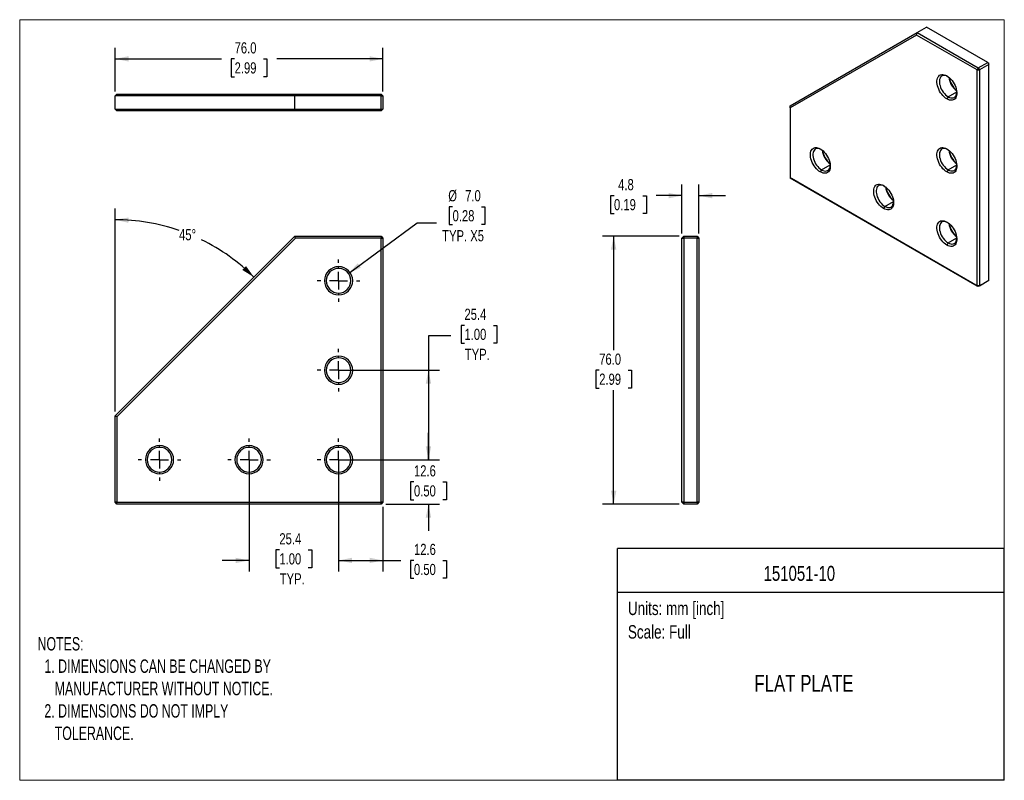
# Model space of a CAD drawing. Header units: millimetres. Extents: x 0 to 279, y 0 to 216.
import ezdxf
from ezdxf.enums import TextEntityAlignment as Align

# ---------------------------------------------------------------- set-up
doc = ezdxf.new("R2010")
doc.units = ezdxf.units.MM
doc.linetypes.add('SLD-Center', pattern=[19.05, 15.24, -1.27, 1.27, -1.27])
doc.linetypes.add('SLD-Solid', pattern=[0])
doc.layers.add('CENTER', color=40, linetype='SLD-Center')
doc.layers.add('SLD-DEFPOINTS', color=7, linetype='Continuous')
doc.layers.add('DIMENSIONS', color=140, linetype='SLD-Solid', lineweight=25)
doc.layers.add('TEXT', color=140, linetype='SLD-Solid', lineweight=25)
doc.styles.add('SLDTEXTSTYLE0', font='TXT', dxfattribs={"width": 0.75})
doc.styles.add('SLDTEXTSTYLE1', font='TXT', dxfattribs={"width": 0.688})
doc.dimstyles.new('SLDDIMSTYLE0', dxfattribs={"dimtxt": 3.175, "dimasz": 3.81, "dimexe": 0, "dimexo": 0.0625, "dimgap": 0.79375, "dimtad": 0, "dimtih": 1, "dimtoh": 1, "dimdec": 1, "dimrnd": 1e-09, "dimzin": 12, "dimdsep": 46, "dimtxsty": 'SLDTEXTSTYLE0', "dimsah": 1, "dimcen": 0.09, "dimadec": 0, "dimazin": 3, "dimtfac": 1, "dimtdec": 1, "dimtmove": 0, "dimatfit": 0, "dimfxl": 0, "dimfrac": 2, "dimtolj": 1, "dimtzin": 12, "dimarcsym": 0})
doc.dimstyles.new('SLDDIMSTYLE1', dxfattribs={"dimtxt": 3.175, "dimasz": 3.81, "dimexe": 0, "dimexo": 0.0625, "dimgap": 0.79375, "dimtad": 0, "dimtih": 1, "dimtoh": 1, "dimdec": 1, "dimrnd": 1e-09, "dimzin": 12, "dimdsep": 46, "dimtxsty": 'SLDTEXTSTYLE0', "dimsah": 1, "dimcen": 0.09, "dimadec": 0, "dimazin": 3, "dimtfac": 1, "dimtdec": 1, "dimtofl": 0, "dimtmove": 0, "dimatfit": 3, "dimfxl": 0, "dimfrac": 2, "dimtolj": 1, "dimtzin": 12, "dimarcsym": 0})
doc.dimstyles.new('SLDDIMSTYLE2', dxfattribs={"dimtxt": 3.175, "dimasz": 3.81, "dimexe": 0, "dimexo": 0.0625, "dimgap": 0.79375, "dimtad": 0, "dimtih": 1, "dimtoh": 1, "dimdec": 4, "dimzin": 12, "dimdsep": 46, "dimtxsty": 'SLDTEXTSTYLE0', "dimsah": 1, "dimcen": 0.09, "dimadec": 0, "dimazin": 3, "dimtfac": 1, "dimtdec": 0, "dimtofl": 0, "dimtmove": 0, "dimatfit": 3, "dimfxl": 0, "dimfrac": 2, "dimtolj": 1, "dimtzin": 12, "dimarcsym": 0})
doc.dimstyles.new('SLDDIMSTYLE3', dxfattribs={"dimtxt": 3.175, "dimasz": 3.81, "dimexe": 0, "dimexo": 0.0625, "dimgap": 0.79375, "dimtad": 0, "dimtih": 1, "dimtoh": 1, "dimdec": 1, "dimrnd": 1e-09, "dimzin": 4, "dimdsep": 46, "dimtxsty": 'SLDTEXTSTYLE0', "dimsah": 1, "dimcen": 0, "dimadec": 0, "dimazin": 1, "dimtfac": 1, "dimtdec": 1, "dimtofl": 0, "dimtmove": 0, "dimatfit": 3, "dimfxl": 0, "dimfrac": 2, "dimtolj": 1, "dimtzin": 12, "dimarcsym": 0})
doc.dimstyles.new('SLDDIMSTYLE4', dxfattribs={"dimtxt": 3.175, "dimasz": 3.81, "dimexe": 0, "dimexo": 0.0625, "dimgap": 0.79375, "dimtad": 0, "dimtih": 1, "dimtoh": 1, "dimdec": 1, "dimrnd": 1e-09, "dimzin": 4, "dimdsep": 46, "dimtxsty": 'SLDTEXTSTYLE0', "dimsah": 1, "dimcen": 0.09, "dimadec": 0, "dimazin": 1, "dimtfac": 1, "dimtdec": 1, "dimtofl": 0, "dimtmove": 0, "dimatfit": 3, "dimfxl": 0, "dimfrac": 2, "dimtolj": 1, "dimtzin": 12, "dimarcsym": 0})

# ---------------------------------------------------------------- blocks, each defined once
blk = doc.blocks.new('SW_NOTE_0')
at = {"layer": 'TEXT', "color": 0, "insert": (0, 4.91), "char_height": 3.81, "attachment_point": 1, "style": 'SLDTEXTSTYLE0'}
blk.add_mtext('Scale: Full', dxfattribs=at)
blk = doc.blocks.new('SW_NOTE_0_1')
at = {"layer": 'TEXT', "color": 0, "insert": (0, 4.91), "char_height": 3.81, "attachment_point": 1, "style": 'SLDTEXTSTYLE0'}
blk.add_mtext('Units: mm [inch]', dxfattribs=at)
blk = doc.blocks.new('Block1')
at = {"layer": 'TEXT'}
for p, q in [((279.4, 65.76), (169.64, 65.76)), ((169.64, 0), (169.64, 65.76)), ((279.4, 0), (279.4, 65.76)), ((169.64, 53.4), (279.4, 53.4)), ((279.4, 0), (169.64, 0))]:
    blk.add_line(p, q, dxfattribs=at)
for name, p in [('SW_NOTE_0_1', (172.59, 45.81)), ('SW_NOTE_0', (172.59, 39.13))]:
    blk.add_blockref(name, p, dxfattribs=at)
at = {"layer": 'TEXT', "color": 140, "style": 'SLDTEXTSTYLE0', "width": 0.75}
for tag, height, p in [('AUTOATTR0', 4.23, (224.19, 60.76)), ('AUTOATTR1', 4.76, (224.26, 29.81))]:
    blk.add_attdef(tag, text='', height=height, dxfattribs=at).set_placement(p, align=Align.TOP_CENTER)
blk = doc.blocks.new('Block2')
at = {"color": 7, "linetype": 'SLD-Solid', "lineweight": 18}
for p, q in [((279.4, 215.9), (0, 215.9)), ((0, 0), (0, 215.9)), ((279.4, 0), (279.4, 215.9)), ((279.4, 0), (0, 0))]:
    blk.add_line(p, q, dxfattribs=at)
blk = doc.blocks.new('_D')
at = {"layer": 'DIMENSIONS'}
for p, q in [((116, 91.01), (116, 98.63)), ((91.76, 91.01), (119.17, 91.01)), ((111.89, 84.69), (110.92, 84.69)), ((110.92, 84.69), (110.92, 79.65)), ((120.1, 84.69), (121.07, 84.69)), ((121.07, 84.69), (121.07, 79.65)), ((103.86, 78.41), (119.17, 78.41)), ((110.92, 79.65), (111.89, 79.65)), ((116, 78.41), (116, 70.79)), ((121.07, 79.65), (120.1, 79.65))]:
    blk.add_line(p, q, dxfattribs=at)
for points in [[(116, 91.01), (116.76, 94.82), (115.23, 94.82)], [(116, 78.41), (115.23, 74.6), (116.76, 74.6)]]:
    blk.add_solid(points, dxfattribs=at)
at = {"layer": 'DIMENSIONS', "char_height": 3.175, "attachment_point": 1, "style": 'SLDTEXTSTYLE0'}
for s, insert in [('12.6', (111.89, 89.43)), ('0.50', (111.89, 83.74))]:
    blk.add_mtext(s, dxfattribs=dict(at, insert=insert))
blk = doc.blocks.new('_D_1')
at = {"layer": 'DIMENSIONS'}
for p, q in [((126.21, 129.13), (125.25, 129.13)), ((125.25, 129.13), (125.25, 124.09)), ((134.42, 129.13), (135.39, 129.13)), ((135.39, 129.13), (135.39, 124.09)), ((122.35, 126.14), (116, 126.14)), ((116, 126.14), (116, 116.41)), ((125.25, 124.09), (126.21, 124.09)), ((135.39, 124.09), (134.42, 124.09)), ((91.76, 116.41), (119.17, 116.41)), ((116, 116.41), (116, 91.01)), ((91.76, 91.01), (119.17, 91.01))]:
    blk.add_line(p, q, dxfattribs=at)
for points in [[(116, 116.41), (115.23, 112.6), (116.76, 112.6)], [(116, 91.01), (116.76, 94.82), (115.23, 94.82)]]:
    blk.add_solid(points, dxfattribs=at)
at = {"layer": 'DIMENSIONS', "char_height": 3.175, "attachment_point": 1, "style": 'SLDTEXTSTYLE0'}
for s, insert in [('25.4', (126.21, 133.87)), ('1.00', (126.21, 128.18)), ('TYP.', (126.32, 122.49))]:
    blk.add_mtext(s, dxfattribs=dict(at, insert=insert))
blk = doc.blocks.new('_D_2')
at = {"layer": 'DIMENSIONS'}
for p, q in [((90.49, 89.74), (90.49, 59.24)), ((103.09, 77.64), (103.09, 59.24)), ((90.49, 62.41), (103.09, 62.41)), ((103.09, 62.41), (108.14, 62.41)), ((111.89, 62.39), (110.92, 62.39)), ((110.92, 62.39), (110.92, 57.35)), ((120.1, 62.39), (121.07, 62.39)), ((121.07, 62.39), (121.07, 57.35)), ((110.92, 57.35), (111.89, 57.35)), ((121.07, 57.35), (120.1, 57.35))]:
    blk.add_line(p, q, dxfattribs=at)
for points in [[(90.49, 62.41), (94.3, 61.65), (94.3, 63.17)], [(103.09, 62.41), (99.28, 63.17), (99.28, 61.65)]]:
    blk.add_solid(points, dxfattribs=at)
at = {"layer": 'DIMENSIONS', "char_height": 3.175, "attachment_point": 1, "style": 'SLDTEXTSTYLE0'}
for s, insert in [('12.6', (111.89, 67.13)), ('0.50', (111.89, 61.44))]:
    blk.add_mtext(s, dxfattribs=dict(at, insert=insert))
blk = doc.blocks.new('_D_3')
at = {"layer": 'DIMENSIONS'}
for p, q in [((65.09, 89.74), (65.09, 59.24)), ((90.49, 89.74), (90.49, 59.24)), ((73.69, 65.4), (72.72, 65.4)), ((72.72, 65.4), (72.72, 60.36)), ((81.9, 65.4), (82.86, 65.4)), ((82.86, 65.4), (82.86, 60.36)), ((65.09, 62.41), (57.47, 62.41)), ((90.49, 62.41), (98.11, 62.41)), ((72.72, 60.36), (73.69, 60.36)), ((82.86, 60.36), (81.9, 60.36))]:
    blk.add_line(p, q, dxfattribs=at)
for points in [[(65.09, 62.41), (61.28, 63.17), (61.28, 61.65)], [(90.49, 62.41), (94.3, 61.65), (94.3, 63.17)]]:
    blk.add_solid(points, dxfattribs=at)
at = {"layer": 'DIMENSIONS', "char_height": 3.175, "attachment_point": 1, "style": 'SLDTEXTSTYLE0'}
for s, insert in [('25.4', (73.69, 70.14)), ('1.00', (73.69, 64.45)), ('TYP.', (73.8, 58.77))]:
    blk.add_mtext(s, dxfattribs=dict(at, insert=insert))
blk = doc.blocks.new('_D_4')
at = {"layer": 'DIMENSIONS'}
blk.add_line((27.09, 104.68), (27.09, 162.31), dxfattribs=at)
for start, end in [(71.0111, 90), (45, 63.8973)]:
    blk.add_arc((27.09, 103.41), 55.72, start, end, dxfattribs=at)
for points in [[(27.09, 159.13), (30.87, 158.24), (30.93, 159.76)], [(66.49, 142.81), (64.23, 145.97), (63.19, 144.86)]]:
    blk.add_solid(points, dxfattribs=at)
at = {"layer": 'DIMENSIONS', "insert": (45.22, 156.46), "char_height": 3.175, "attachment_point": 1, "style": 'SLDTEXTSTYLE0'}
blk.add_mtext('45°', dxfattribs=at)
blk = doc.blocks.new('_D_5')
at = {"layer": 'DIMENSIONS'}
for p, q in [((122.84, 162.79), (121.87, 162.79)), ((121.87, 162.79), (121.87, 157.75)), ((131.05, 162.79), (132.02, 162.79)), ((132.02, 162.79), (132.02, 157.75)), ((93.31, 143.89), (112.76, 158.21)), ((112.76, 158.21), (118.32, 158.21)), ((121.87, 157.75), (122.84, 157.75)), ((132.02, 157.75), (131.05, 157.75))]:
    blk.add_line(p, q, dxfattribs=at)
blk.add_solid([(93.31, 143.89), (96.83, 145.53), (95.93, 146.76)], dxfattribs=at)
at = {"layer": 'DIMENSIONS', "char_height": 3.175, "attachment_point": 1, "style": 'SLDTEXTSTYLE0'}
for s, insert in [('%%c', (121.62, 167.53)), ('7.0', (126.41, 167.53)), ('0.28', (122.84, 161.84)), ('TYP. X5', (119.9, 156.16))]:
    blk.add_mtext(s, dxfattribs=dict(at, insert=insert))
blk = doc.blocks.new('SW_CENTERMARKSYMBOL_0')
at = {"layer": 'CENTER', "color": 0}
for p, q in [((0, 5.08), (0, 6.04)), ((-5.08, 0), (-6.04, 0)), ((0, 0), (-2.54, 0)), ((0, 0), (0, 2.54)), ((0, 0), (0, -2.54)), ((0, 0), (2.54, 0)), ((5.08, 0), (6.04, 0)), ((0, -5.08), (0, -6.04))]:
    blk.add_line(p, q, dxfattribs=at)
blk = doc.blocks.new('SW_CENTERMARKSYMBOL_1')
at = {"layer": 'CENTER', "color": 0}
for p, q in [((0, 5.08), (0, 6.04)), ((-5.08, 0), (-6.04, 0)), ((0, 0), (-2.54, 0)), ((0, 0), (0, 2.54)), ((0, 0), (0, -2.54)), ((0, 0), (2.54, 0)), ((5.08, 0), (6.04, 0)), ((0, -5.08), (0, -6.04))]:
    blk.add_line(p, q, dxfattribs=at)
blk = doc.blocks.new('SW_CENTERMARKSYMBOL_2')
at = {"layer": 'CENTER', "color": 0}
for p, q in [((0, 5.08), (0, 6.04)), ((-5.08, 0), (-6.04, 0)), ((0, 0), (-2.54, 0)), ((0, 0), (0, 2.54)), ((0, 0), (0, -2.54)), ((0, 0), (2.54, 0)), ((5.08, 0), (6.04, 0)), ((0, -5.08), (0, -6.04))]:
    blk.add_line(p, q, dxfattribs=at)
blk = doc.blocks.new('SW_CENTERMARKSYMBOL_3')
at = {"layer": 'CENTER', "color": 0}
for p, q in [((0, 5.08), (0, 6.04)), ((-5.08, 0), (-6.04, 0)), ((0, 0), (-2.54, 0)), ((0, 0), (0, 2.54)), ((0, 0), (0, -2.54)), ((0, 0), (2.54, 0)), ((5.08, 0), (6.04, 0)), ((0, -5.08), (0, -6.04))]:
    blk.add_line(p, q, dxfattribs=at)
blk = doc.blocks.new('SW_CENTERMARKSYMBOL_4')
at = {"layer": 'CENTER', "color": 0}
for p, q in [((0, 5.08), (0, 6.04)), ((-5.08, 0), (-6.04, 0)), ((0, 0), (-2.54, 0)), ((0, 0), (0, 2.54)), ((0, 0), (0, -2.54)), ((0, 0), (2.54, 0)), ((5.08, 0), (6.04, 0)), ((0, -5.08), (0, -6.04))]:
    blk.add_line(p, q, dxfattribs=at)
blk = doc.blocks.new('_D_6')
at = {"layer": 'DIMENSIONS'}
for p, q in [((187.17, 154.41), (165.38, 154.41)), ((168.55, 154.41), (168.55, 122.12)), ((164.45, 116.39), (163.48, 116.39)), ((163.48, 116.39), (163.48, 111.35)), ((172.66, 116.39), (173.63, 116.39)), ((173.63, 116.39), (173.63, 111.35)), ((163.48, 111.35), (164.45, 111.35)), ((168.55, 78.41), (168.55, 110.7)), ((173.63, 111.35), (172.66, 111.35)), ((187.17, 78.41), (165.38, 78.41))]:
    blk.add_line(p, q, dxfattribs=at)
for points in [[(168.55, 154.41), (167.79, 150.6), (169.32, 150.6)], [(168.55, 78.41), (169.32, 82.22), (167.79, 82.22)]]:
    blk.add_solid(points, dxfattribs=at)
at = {"layer": 'DIMENSIONS', "char_height": 3.175, "attachment_point": 1, "style": 'SLDTEXTSTYLE0'}
for s, insert in [('76.0', (164.45, 121.13)), ('2.99', (164.45, 115.44))]:
    blk.add_mtext(s, dxfattribs=dict(at, insert=insert))
blk = doc.blocks.new('_D_7')
at = {"layer": 'DIMENSIONS'}
for p, q in [((187.94, 155.18), (187.94, 169.14)), ((192.7, 155.18), (192.7, 169.14)), ((168.65, 165.94), (167.69, 165.94)), ((167.69, 165.94), (167.69, 160.9)), ((176.86, 165.94), (177.83, 165.94)), ((177.83, 165.94), (177.83, 160.9)), ((187.94, 165.96), (180.62, 165.96)), ((192.7, 165.96), (200.32, 165.96)), ((167.69, 160.9), (168.65, 160.9)), ((177.83, 160.9), (176.86, 160.9))]:
    blk.add_line(p, q, dxfattribs=at)
for points in [[(187.94, 165.96), (184.13, 166.72), (184.13, 165.2)], [(192.7, 165.96), (196.51, 165.2), (196.51, 166.72)]]:
    blk.add_solid(points, dxfattribs=at)
at = {"layer": 'DIMENSIONS', "char_height": 3.175, "attachment_point": 1, "style": 'SLDTEXTSTYLE0'}
for s, insert in [('4.8', (169.83, 170.67)), ('0.19', (168.65, 164.99))]:
    blk.add_mtext(s, dxfattribs=dict(at, insert=insert))
blk = doc.blocks.new('_D_8')
at = {"layer": 'DIMENSIONS'}
for p, q in [((27.09, 195.55), (27.09, 207.95)), ((103.09, 195.55), (103.09, 207.95)), ((27.09, 204.78), (57.23, 204.78)), ((60.99, 204.75), (60.02, 204.75)), ((60.02, 204.75), (60.02, 199.71)), ((69.2, 204.75), (70.16, 204.75)), ((70.16, 204.75), (70.16, 199.71)), ((103.09, 204.78), (72.95, 204.78)), ((60.02, 199.71), (60.99, 199.71)), ((70.16, 199.71), (69.2, 199.71))]:
    blk.add_line(p, q, dxfattribs=at)
for points in [[(27.09, 204.78), (30.9, 204.02), (30.9, 205.54)], [(103.09, 204.78), (99.28, 205.54), (99.28, 204.02)]]:
    blk.add_solid(points, dxfattribs=at)
at = {"layer": 'DIMENSIONS', "char_height": 3.175, "attachment_point": 1, "style": 'SLDTEXTSTYLE0'}
for s, insert in [('76.0', (60.99, 209.49)), ('2.99', (60.99, 203.81))]:
    blk.add_mtext(s, dxfattribs=dict(at, insert=insert))

msp = doc.modelspace()

# ---------------------------------------------------------------- linework, layer by layer
for p, q in [((254.69882, 212.24076), (257.3593, 213.77663)), ((274.68342, 203.77563), (257.3593, 213.77663)), ((218.63637, 191.41558), (254.69882, 212.24076)), ((254.49171, 211.54384), (218.63637, 190.83827)), ((254.49171, 211.54384), (254.69882, 212.24076)), ((271.66938, 201.62739), (254.49171, 211.54384)), ((254.69882, 212.24076), (272.02293, 202.23976)), ((272.02293, 202.23976), (271.66938, 201.62739)), ((271.66938, 201.62739), (272.37649, 201.62739)), ((271.66938, 140.38683), (271.66938, 201.62739)), ((272.02293, 202.23976), (274.68342, 203.77563)), ((272.02293, 202.23976), (272.37649, 201.62739)), ((275.03697, 203.16325), (272.37649, 201.62739)), ((272.37649, 201.62739), (272.37649, 140.38683)), ((274.68342, 203.77563), (275.03697, 203.16325)), ((274.68342, 203.77563), (275.03697, 203.57146)), ((275.03697, 203.16325), (275.03697, 203.57146)), ((275.03697, 141.92269), (275.03697, 203.16325)), ((27.09169, 194.27923), (27.59169, 194.77923)), ((78.09169, 194.27923), (27.09169, 194.27923)), ((27.09169, 190.51673), (27.09169, 194.27923)), ((27.59169, 194.77923), (78.29879, 194.77923)), ((78.09169, 194.27923), (78.29879, 194.77923)), ((102.59169, 194.27923), (78.09169, 194.27923)), ((78.09169, 190.51673), (78.09169, 194.27923)), ((78.29879, 194.77923), (102.59169, 194.77923)), ((102.59169, 194.27923), (102.59169, 194.77923)), ((103.09169, 194.27923), (102.59169, 194.77923)), ((102.59169, 194.27923), (103.09169, 194.27923)), ((102.59169, 190.51673), (102.59169, 194.27923)), ((103.09169, 194.27923), (103.09169, 190.51673)), ((263.46694, 194.03272), (263.11339, 193.42035)), ((263.46694, 194.03272), (265.9221, 195.45005)), ((27.09169, 190.51673), (78.09169, 190.51673)), ((27.59169, 190.01673), (27.09169, 190.51673)), ((78.29879, 190.01673), (27.59169, 190.01673)), ((78.09169, 190.51673), (102.59169, 190.51673)), ((78.29879, 190.01673), (78.09169, 190.51673)), ((102.59169, 190.01673), (78.29879, 190.01673)), ((102.59169, 190.51673), (103.09169, 190.51673)), ((102.59169, 190.51673), (102.59169, 190.01673)), ((102.59169, 190.01673), (103.09169, 190.51673)), ((218.63637, 190.83827), (218.63637, 191.41558)), ((218.63637, 190.83827), (218.63637, 171.00213)), ((227.54592, 173.28921), (227.19236, 172.67684)), ((227.54592, 173.28921), (230.00107, 174.70655)), ((263.46694, 173.29258), (263.11339, 172.68021)), ((263.46694, 173.29258), (265.9221, 174.70992)), ((218.63637, 171.00213), (271.66938, 140.38683)), ((218.98992, 170.79796), (218.63637, 171.00213)), ((272.02293, 140.18266), (218.98992, 170.79796)), ((245.50643, 162.92083), (245.15287, 162.30846)), ((245.50643, 162.92083), (247.96159, 164.33816)), ((27.09169, 103.4124), (78.09169, 154.4124)), ((78.29879, 153.9124), (27.59169, 103.20529)), ((78.29879, 153.9124), (78.09169, 154.4124)), ((78.09169, 154.4124), (102.59169, 154.4124)), ((102.59169, 153.9124), (78.29879, 153.9124)), ((102.59169, 154.4124), (103.09169, 153.9124)), ((102.59169, 154.4124), (102.59169, 153.9124)), ((102.59169, 153.9124), (103.09169, 153.9124)), ((102.59169, 78.9124), (102.59169, 153.9124)), ((103.09169, 153.9124), (103.09169, 78.9124)), ((188.43834, 154.4124), (187.93834, 153.9124)), ((187.93834, 78.9124), (187.93834, 153.9124)), ((187.93834, 153.9124), (188.43834, 153.9124)), ((188.43834, 154.4124), (192.20084, 154.4124)), ((188.43834, 154.4124), (188.43834, 153.9124)), ((188.43834, 153.9124), (188.43834, 78.9124)), ((192.20084, 153.9124), (188.43834, 153.9124)), ((192.20084, 154.4124), (192.70084, 153.9124)), ((192.20084, 154.4124), (192.20084, 153.9124)), ((192.20084, 153.9124), (192.70084, 153.9124)), ((192.20084, 78.9124), (192.20084, 153.9124)), ((192.70084, 153.9124), (192.70084, 78.9124)), ((263.46694, 152.55245), (265.9221, 153.96978)), ((263.46694, 152.55245), (263.11339, 151.94008)), ((90.49169, 145.3124), (90.49169, 145.8124)), ((272.37649, 140.38683), (271.66938, 140.38683)), ((272.02293, 140.18266), (271.66938, 140.38683)), ((274.68342, 141.71852), (272.02293, 140.18266)), ((272.37649, 140.38683), (272.02293, 140.18266)), ((272.37649, 140.38683), (275.03697, 141.92269)), ((275.03697, 141.92269), (274.68342, 141.71852)), ((90.49169, 138.3124), (90.49169, 137.8124)), ((90.49169, 119.9124), (90.49169, 120.4124)), ((90.49169, 112.9124), (90.49169, 112.4124)), ((27.59169, 103.20529), (27.09169, 103.4124)), ((27.09169, 78.9124), (27.09169, 103.4124)), ((27.59169, 103.20529), (27.59169, 78.9124)), ((39.69169, 94.5124), (39.69169, 95.0124)), ((65.09169, 94.5124), (65.09169, 95.0124)), ((90.49169, 94.5124), (90.49169, 95.0124)), ((39.69169, 87.5124), (39.69169, 87.0124)), ((65.09169, 87.5124), (65.09169, 87.0124)), ((90.49169, 87.5124), (90.49169, 87.0124)), ((27.59169, 78.9124), (27.09169, 78.9124)), ((27.59169, 78.4124), (27.09169, 78.9124)), ((27.59169, 78.9124), (102.59169, 78.9124)), ((27.59169, 78.4124), (27.59169, 78.9124)), ((102.59169, 78.4124), (27.59169, 78.4124)), ((103.09169, 78.9124), (102.59169, 78.9124)), ((102.59169, 78.4124), (102.59169, 78.9124)), ((103.09169, 78.9124), (102.59169, 78.4124)), ((188.43834, 78.9124), (187.93834, 78.9124)), ((188.43834, 78.4124), (187.93834, 78.9124)), ((188.43834, 78.9124), (192.20084, 78.9124)), ((188.43834, 78.9124), (188.43834, 78.4124)), ((192.20084, 78.4124), (188.43834, 78.4124)), ((192.20084, 78.9124), (192.20084, 78.4124)), ((192.70084, 78.9124), (192.20084, 78.9124)), ((192.70084, 78.9124), (192.20084, 78.4124))]:
    msp.add_line(p, q)
at = {"flags": 128}
for points in [[(263.11339, 193.42035), (262.72825, 193.6731), (262.35029, 193.982), (261.98654, 194.34127), (261.64378, 194.74422), (261.3284, 195.18336), (261.04627, 195.6505), (260.80265, 196.13694), (260.60207, 196.63362), (260.44827, 197.13128), (260.34412, 197.62066), (260.29155, 198.09263), (260.29155, 198.53841), (260.34412, 198.9497), (260.44827, 199.31882), (260.60207, 199.63891), (260.80265, 199.90401), (261.04627, 200.10916), (261.3284, 200.25056), (261.64378, 200.32557), (261.98654, 200.33279), (262.35029, 200.27209), (262.72825, 200.14459), (263.11339, 199.95267)], [(263.2965, 199.84012), (263.09808, 199.92952), (262.73746, 200.04266), (262.39313, 200.08538), (262.07279, 200.05674), (261.7836, 199.95737), (261.53201, 199.78949), (261.32364, 199.55686), (261.16314, 199.26467), (261.05412, 198.91945), (260.99899, 198.5289), (260.99899, 198.10176), (261.05412, 197.64757), (261.16314, 197.17646), (261.32364, 196.69897), (261.53201, 196.22576), (261.7836, 195.7674), (262.07279, 195.33414), (262.39313, 194.93564), (262.73746, 194.58081), (263.09808, 194.27758), (263.46694, 194.03272)], [(263.11339, 199.95267), (263.49852, 199.69992), (263.87649, 199.39103), (264.24023, 199.03176), (264.58299, 198.6288), (264.89837, 198.18966), (265.1805, 197.72252), (265.42413, 197.23608), (265.62471, 196.73941), (265.7785, 196.24174), (265.88265, 195.75237), (265.93522, 195.28039), (265.93522, 194.83461), (265.88265, 194.42333), (265.7785, 194.0542), (265.62471, 193.73411), (265.42413, 193.46902), (265.1805, 193.26386), (264.89837, 193.12246), (264.58299, 193.04745), (264.24023, 193.04023), (263.87649, 193.10094), (263.49852, 193.22843), (263.11339, 193.42035)], [(263.46694, 194.03272), (263.8358, 193.8517), (264.19642, 193.73857), (264.54075, 193.69585), (264.86109, 193.72449), (265.15028, 193.82386), (265.40187, 193.99173), (265.61024, 194.22436), (265.77073, 194.51656), (265.87976, 194.86178), (265.93489, 195.25232), (265.93591, 195.26802)], [(227.19236, 172.67684), (226.80722, 172.9296), (226.42926, 173.23849), (226.06551, 173.59776), (225.72276, 174.00072), (225.40738, 174.43986), (225.12525, 174.907), (224.88162, 175.39343), (224.68104, 175.89011), (224.52725, 176.38777), (224.42309, 176.87715), (224.37053, 177.34912), (224.37053, 177.79491), (224.42309, 178.20619), (224.52725, 178.57531), (224.68104, 178.89541), (224.88162, 179.1605), (225.12525, 179.36566), (225.40738, 179.50705), (225.72276, 179.58206), (226.06551, 179.58928), (226.42926, 179.52858), (226.80722, 179.40108), (227.19236, 179.20917)], [(227.37547, 179.09661), (227.17705, 179.18602), (226.81643, 179.29915), (226.47211, 179.34187), (226.15177, 179.31323), (225.86257, 179.21386), (225.61098, 179.04599), (225.40261, 178.81336), (225.24212, 178.52116), (225.13309, 178.17594), (225.07796, 177.7854), (225.07796, 177.35826), (225.13309, 176.90406), (225.24212, 176.43295), (225.40261, 175.95546), (225.61098, 175.48225), (225.86257, 175.0239), (226.15177, 174.59063), (226.47211, 174.19213), (226.81643, 173.8373), (227.17705, 173.53407), (227.54592, 173.28921)], [(227.19236, 179.20917), (227.5775, 178.95641), (227.95546, 178.64752), (228.31921, 178.28825), (228.66197, 177.88529), (228.97735, 177.44615), (229.25948, 176.97901), (229.5031, 176.49257), (229.70368, 175.9959), (229.85748, 175.49824), (229.96163, 175.00886), (230.0142, 174.53689), (230.0142, 174.0911), (229.96163, 173.67982), (229.85748, 173.31069), (229.70368, 172.9906), (229.5031, 172.72551), (229.25948, 172.52035), (228.97735, 172.37895), (228.66197, 172.30395), (228.31921, 172.29673), (227.95546, 172.35743), (227.5775, 172.48493), (227.19236, 172.67684)], [(263.11339, 172.68021), (262.72825, 172.93297), (262.35029, 173.24186), (261.98654, 173.60113), (261.64378, 174.00409), (261.3284, 174.44323), (261.04627, 174.91037), (260.80265, 175.3968), (260.60207, 175.89348), (260.44827, 176.39114), (260.34412, 176.88052), (260.29155, 177.35249), (260.29155, 177.79828), (260.34412, 178.20956), (260.44827, 178.57869), (260.60207, 178.89878), (260.80265, 179.16387), (261.04627, 179.36903), (261.3284, 179.51043), (261.64378, 179.58543), (261.98654, 179.59265), (262.35029, 179.53195), (262.72825, 179.40445), (263.11339, 179.21254)], [(263.2965, 179.09998), (263.09808, 179.18939), (262.73746, 179.30252), (262.39313, 179.34525), (262.07279, 179.3166), (261.7836, 179.21723), (261.53201, 179.04936), (261.32364, 178.81673), (261.16314, 178.52454), (261.05412, 178.17931), (260.99899, 177.78877), (260.99899, 177.36163), (261.05412, 176.90743), (261.16314, 176.43632), (261.32364, 175.95883), (261.53201, 175.48562), (261.7836, 175.02727), (262.07279, 174.594), (262.39313, 174.1955), (262.73746, 173.84067), (263.09808, 173.53744), (263.46694, 173.29258)], [(263.11339, 179.21254), (263.49852, 178.95978), (263.87649, 178.65089), (264.24023, 178.29162), (264.58299, 177.88866), (264.89837, 177.44952), (265.1805, 176.98238), (265.42413, 176.49595), (265.62471, 175.99927), (265.7785, 175.50161), (265.88265, 175.01223), (265.93522, 174.54026), (265.93522, 174.09447), (265.88265, 173.68319), (265.7785, 173.31406), (265.62471, 172.99397), (265.42413, 172.72888), (265.1805, 172.52372), (264.89837, 172.38232), (264.58299, 172.30732), (264.24023, 172.3001), (263.87649, 172.3608), (263.49852, 172.4883), (263.11339, 172.68021)], [(227.54592, 173.28921), (227.91478, 173.1082), (228.2754, 172.99506), (228.61972, 172.95234), (228.94006, 172.98098), (229.22926, 173.08035), (229.48085, 173.24823), (229.68922, 173.48086), (229.84971, 173.77305), (229.95874, 174.11827), (230.01387, 174.50882), (230.01489, 174.52452)], [(263.46694, 173.29258), (263.8358, 173.11157), (264.19642, 172.99843), (264.54075, 172.95571), (264.86109, 172.98435), (265.15028, 173.08372), (265.40187, 173.2516), (265.61024, 173.48423), (265.77073, 173.77642), (265.87976, 174.12164), (265.93489, 174.51219), (265.93591, 174.52789)], [(245.15287, 162.30846), (244.76774, 162.56121), (244.38977, 162.8701), (244.02603, 163.22938), (243.68327, 163.63233), (243.36789, 164.07147), (243.08576, 164.53861), (242.84213, 165.02505), (242.64156, 165.52173), (242.48776, 166.01939), (242.38361, 166.50877), (242.33104, 166.98074), (242.33104, 167.42652), (242.38361, 167.83781), (242.48776, 168.20693), (242.64156, 168.52702), (242.84213, 168.79212), (243.08576, 168.99727), (243.36789, 169.13867), (243.68327, 169.21368), (244.02603, 169.2209), (244.38977, 169.16019), (244.76774, 169.0327), (245.15287, 168.84078)], [(245.33599, 168.72822), (245.13757, 168.81763), (244.77695, 168.93077), (244.43262, 168.97349), (244.11228, 168.94485), (243.82309, 168.84548), (243.57149, 168.6776), (243.36312, 168.44497), (243.20263, 168.15278), (243.0936, 167.80756), (243.03847, 167.41701), (243.03847, 166.98987), (243.0936, 166.53568), (243.20263, 166.06457), (243.36312, 165.58708), (243.57149, 165.11387), (243.82309, 164.65551), (244.11228, 164.22224), (244.43262, 163.82375), (244.77695, 163.46892), (245.13757, 163.16569), (245.50643, 162.92083)], [(245.15287, 168.84078), (245.53801, 168.58803), (245.91597, 168.27914), (246.27972, 167.91987), (246.62248, 167.51691), (246.93786, 167.07777), (247.21999, 166.61063), (247.46361, 166.12419), (247.66419, 165.62752), (247.81799, 165.12985), (247.92214, 164.64048), (247.97471, 164.1685), (247.97471, 163.72272), (247.92214, 163.31144), (247.81799, 162.94231), (247.66419, 162.62222), (247.46361, 162.35713), (247.21999, 162.15197), (246.93786, 162.01057), (246.62248, 161.93556), (246.27972, 161.92834), (245.91597, 161.98905), (245.53801, 162.11654), (245.15287, 162.30846)], [(245.50643, 162.92083), (245.87529, 162.73981), (246.23591, 162.62668), (246.58023, 162.58396), (246.90057, 162.6126), (247.18977, 162.71197), (247.44136, 162.87984), (247.64973, 163.11247), (247.81022, 163.40467), (247.91925, 163.74989), (247.97438, 164.14043), (247.9754, 164.15613)], [(263.11339, 151.94008), (262.72825, 152.19283), (262.35029, 152.50172), (261.98654, 152.86099), (261.64378, 153.26395), (261.3284, 153.70309), (261.04627, 154.17023), (260.80265, 154.65667), (260.60207, 155.15334), (260.44827, 155.65101), (260.34412, 156.14038), (260.29155, 156.61236), (260.29155, 157.05814), (260.34412, 157.46942), (260.44827, 157.83855), (260.60207, 158.15864), (260.80265, 158.42373), (261.04627, 158.62889), (261.3284, 158.77029), (261.64378, 158.8453), (261.98654, 158.85252), (262.35029, 158.79181), (262.72825, 158.66432), (263.11339, 158.4724)], [(263.2965, 158.35984), (263.09808, 158.44925), (262.73746, 158.56239), (262.39313, 158.60511), (262.07279, 158.57647), (261.7836, 158.4771), (261.53201, 158.30922), (261.32364, 158.07659), (261.16314, 157.7844), (261.05412, 157.43917), (260.99899, 157.04863), (260.99899, 156.62149), (261.05412, 156.16729), (261.16314, 155.69619), (261.32364, 155.2187), (261.53201, 154.74549), (261.7836, 154.28713), (262.07279, 153.85386), (262.39313, 153.45536), (262.73746, 153.10054), (263.09808, 152.79731), (263.46694, 152.55245)], [(263.11339, 158.4724), (263.49852, 158.21965), (263.87649, 157.91075), (264.24023, 157.55148), (264.58299, 157.14853), (264.89837, 156.70939), (265.1805, 156.24225), (265.42413, 155.75581), (265.62471, 155.25913), (265.7785, 154.76147), (265.88265, 154.27209), (265.93522, 153.80012), (265.93522, 153.35434), (265.88265, 152.94305), (265.7785, 152.57393), (265.62471, 152.25384), (265.42413, 151.98874), (265.1805, 151.78359), (264.89837, 151.64219), (264.58299, 151.56718), (264.24023, 151.55996), (263.87649, 151.62066), (263.49852, 151.74816), (263.11339, 151.94008)], [(263.46694, 152.55245), (263.8358, 152.37143), (264.19642, 152.25829), (264.54075, 152.21557), (264.86109, 152.24422), (265.15028, 152.34358), (265.40187, 152.51146), (265.61024, 152.74409), (265.77073, 153.03628), (265.87976, 153.38151), (265.93489, 153.77205), (265.93591, 153.78775)]]:
    msp.add_lwpolyline(points, dxfattribs=at)
for centre, radius, start, end in [((269.11187, 200.14936), 5.47821, 186.0475982, 233.9470253), ((270.08313, 200.71006), 6.47411, 190.5173472, 229.4772763), ((233.19084, 179.40585), 5.47821, 186.0475982, 233.9470253), ((269.11187, 179.40922), 5.47821, 186.0475982, 233.9470253), ((234.1621, 179.96655), 6.47411, 190.5173472, 229.4772763), ((270.08313, 179.96992), 6.47411, 190.5173472, 229.4772763), ((251.15135, 169.03747), 5.47821, 186.0475982, 233.9470253), ((252.12262, 169.59817), 6.47411, 190.5173472, 229.4772763), ((269.11187, 158.66909), 5.47821, 186.0475982, 233.9470253), ((270.08313, 159.22979), 6.47411, 190.5173472, 229.4772763), ((90.49169, 141.8124), 4, 90, 270), ((90.49169, 141.8124), 3.5, 90, 270), ((90.49169, 141.8124), 4, 270, 90), ((90.49169, 141.8124), 3.5, 270, 90), ((90.49169, 116.4124), 4, 90, 270), ((90.49169, 116.4124), 4, 270, 90), ((90.49169, 116.4124), 3.5, 90, 270), ((90.49169, 116.4124), 3.5, 270, 90), ((39.69169, 91.0124), 4, 90, 270), ((39.69169, 91.0124), 4, 270, 90), ((65.09169, 91.0124), 4, 90, 270), ((65.09169, 91.0124), 4, 270, 90), ((90.49169, 91.0124), 4, 90, 270), ((90.49169, 91.0124), 4, 270, 90), ((39.69169, 91.0124), 3.5, 90, 270), ((39.69169, 91.0124), 3.5, 270, 90), ((65.09169, 91.0124), 3.5, 90, 270), ((65.09169, 91.0124), 3.5, 270, 90), ((90.49169, 91.0124), 3.5, 90, 270), ((90.49169, 91.0124), 3.5, 270, 90)]:
    msp.add_arc(centre, radius, start, end)

# ---------------------------------------------------------------- block references
at = {"layer": 'CENTER'}
for name, p in [('SW_CENTERMARKSYMBOL_0', (90.49169, 141.8124)), ('SW_CENTERMARKSYMBOL_1', (90.49169, 116.4124)), ('SW_CENTERMARKSYMBOL_4', (39.69169, 91.0124)), ('SW_CENTERMARKSYMBOL_3', (65.09169, 91.0124)), ('SW_CENTERMARKSYMBOL_2', (90.49169, 91.0124))]:
    msp.add_blockref(name, p, dxfattribs=at)
at = {"layer": 'SLD-DEFPOINTS'}
msp.add_blockref('Block2', (0, 0), dxfattribs=at)
ref = msp.add_blockref('Block1', (0, 0), dxfattribs=at)
ref.add_attrib('AUTOATTR0', '151051-10', dxfattribs={"layer": 'TEXT', "height": 4.233333, "style": 'SLDTEXTSTYLE0', "width": 0.75}).set_placement((211.09152, 55.3533), align=Align.BOTTOM_LEFT)
ref.add_attrib('AUTOATTR1', 'FLAT PLATE', dxfattribs={"layer": 'TEXT', "height": 4.7625, "style": 'SLDTEXTSTYLE0', "width": 0.75}).set_placement((208.48616, 23.72803), align=Align.BOTTOM_LEFT)

# ---------------------------------------------------------------- texts
at = {"layer": 'TEXT', "insert": (5.06954, 40.66401), "char_height": 3.81, "attachment_point": 1, "style": 'SLDTEXTSTYLE1'}
msp.add_mtext('NOTES:^J  1. DIMENSIONS CAN BE CHANGED BY     ^J     MANUFACTURER WITHOUT NOTICE.^J  2. DIMENSIONS DO NOT IMPLY ^J     TOLERANCE.', dxfattribs=at)

# ---------------------------------------------------------------- dimensions: what is measured, and where the dimension line sits
at = {"layer": 'DIMENSIONS'}
for base, p1, p2, dimstyle, picture, middle in [((27.09169, 204.77923), (103.09169, 194.27923), (27.09169, 194.27923), 'SLDDIMSTYLE4', '_D_8', (65.09169, 204.77923)), ((192.70084, 165.96024), (187.93834, 153.9124), (192.70084, 153.9124), 'SLDDIMSTYLE0', '_D_7', (172.75853, 165.96024)), ((90.49169, 62.4124), (103.09169, 78.9124), (90.49169, 91.0124), 'SLDDIMSTYLE1', '_D_2', (115.99627, 62.4124))]:
    dim = msp.add_linear_dim(base=base, p1=p1, p2=p2, dimstyle=dimstyle, dxfattribs=at)
    dim.commit()
    dim.dimension.update_dxf_attribs({"geometry": picture, "text_midpoint": middle, "dimtype": 160})
dim = msp.add_diameter_dim_2p(p1=(87.67362, 139.7367), p2=(93.30975, 143.88809), text='<>\\PTYP. X5', dimstyle='SLDDIMSTYLE3', dxfattribs=at)
dim.commit()
dim.dimension.update_dxf_attribs({"geometry": '_D_5', "text_midpoint": (126.94507, 159.80129), "dimtype": 163})
dim = msp.add_angular_dim_2l(base=(59.48874, 148.74537), line1=((27.09169, 78.9124), (27.09169, 103.4124)), line2=((78.09169, 154.4124), (27.09169, 103.4124)), dimstyle='SLDDIMSTYLE2', dxfattribs=at)
dim.commit()
dim.dimension.update_dxf_attribs({"geometry": '_D_4', "text_midpoint": (48.41456, 154.89038), "dimtype": 162})
for base, p1, p2, dimstyle, picture, middle in [((168.55369, 154.4124), (188.43834, 78.4124), (188.43834, 154.4124), 'SLDDIMSTYLE4', '_D_6', (168.55369, 116.4124)), ((115.99627, 91.0124), (102.59169, 78.4124), (90.49169, 91.0124), 'SLDDIMSTYLE0', '_D', (115.99627, 84.7124))]:
    dim = msp.add_linear_dim(base=base, p1=p1, p2=p2, angle=90, dimstyle=dimstyle, dxfattribs=at)
    dim.commit()
    dim.dimension.update_dxf_attribs({"geometry": picture, "text_midpoint": middle, "dimtype": 160})
dim = msp.add_linear_dim(base=(115.99627, 91.0124), p1=(90.49169, 116.4124), p2=(90.49169, 91.0124), angle=90, text='<>\\PTYP.', dimstyle='SLDDIMSTYLE1', dxfattribs=at)
dim.commit()
dim.dimension.update_dxf_attribs({"geometry": '_D_1', "text_midpoint": (115.99627, 126.13998), "dimtype": 160})
dim = msp.add_linear_dim(base=(90.49169, 62.4124), p1=(65.09169, 91.0124), p2=(90.49169, 91.0124), text='<>\\PTYP.', dimstyle='SLDDIMSTYLE0', dxfattribs=at)
dim.commit()
dim.dimension.update_dxf_attribs({"geometry": '_D_3', "text_midpoint": (77.79169, 62.4124), "dimtype": 160})

doc.saveas('drawing.dxf')
